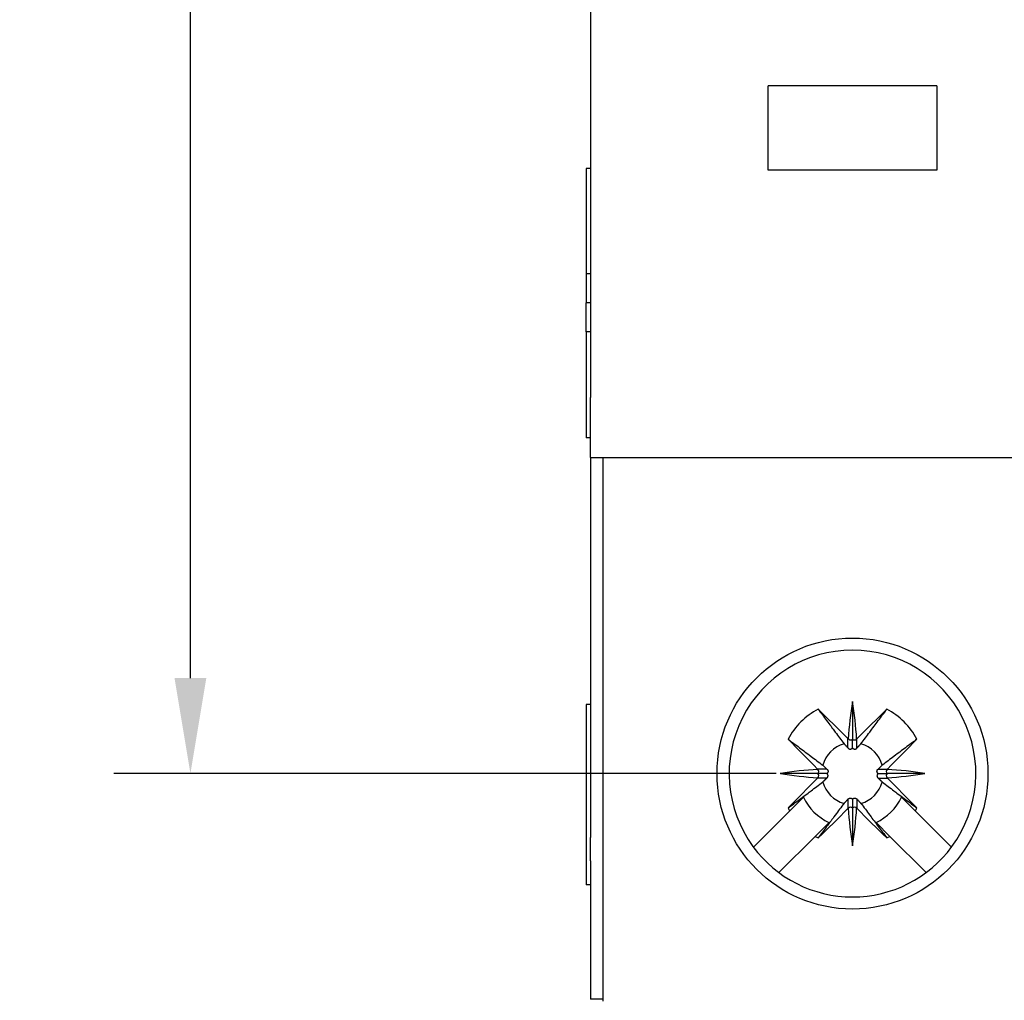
# Model space of a CAD drawing. Header units: inches. Extents: x 639.8 to 649.6, y 477.2 to 487.7.
# Tile 3 of 10: x 639.8 to 641.1, y 483.4 to 484.6. Entities that reach past the tile are written whole.
import ezdxf

# ---------------------------------------------------------------- set-up
doc = ezdxf.new("R2010")
doc.units = ezdxf.units.IN
doc.header["$LTSCALE"] = 8
doc.header["$MEASUREMENT"] = 0
doc.layers.add('Dimensions', color=140, linetype='Continuous')
doc.dimstyles.get("Standard").update_dxf_attribs({"dimtxt": 0.125, "dimasz": 0.125, "dimexe": 0.1, "dimexo": 0.1, "dimgap": 0.05, "dimtad": 0, "dimtih": 1, "dimtoh": 1, "dimzin": 0, "dimdsep": 46, "dimtxsty": 'Standard', "dimcen": 0, "dimclrd": 256, "dimclre": 256, "dimclrt": 256, "dimadec": 0, "dimazin": 0, "dimtfac": 1, "dimtofl": 0, "dimtmove": 0, "dimatfit": 3, "dimfxl": 0, "dimtolj": 1, "dimtzin": 0, "dimarcsym": 0})

# ---------------------------------------------------------------- blocks, each defined once
blk = doc.blocks.new('*D3')
at = {"layer": 'DEFPOINTS', "color": 0}
for p in [(640.0377, 486.2586), (640.9038, 486.2586), (640.9038, 483.6602)]:
    blk.add_point(p, dxfattribs=at)
at = {"layer": 'Dimensions', "lineweight": -2}
for p, q in [((640.8038, 486.2586), (639.9377, 486.2586)), ((640.0377, 486.1336), (640.0377, 485.1844)), ((640.0377, 483.7852), (640.0377, 484.7344)), ((640.8038, 483.6602), (639.9377, 483.6602))]:
    blk.add_line(p, q, dxfattribs=at)
at = {"layer": 'Dimensions'}
for points in [[(640.0169, 486.1336), (640.0585, 486.1336), (640.0377, 486.2586)], [(640.0169, 483.7852), (640.0585, 483.7852), (640.0377, 483.6602)]]:
    blk.add_solid(points, dxfattribs=at)
at = {"layer": 'Dimensions', "char_height": 0.125, "attachment_point": 5}
for s, insert in [('\\A1;2.60', (640.0377, 485.0719)), ('\\A1;[66.0]', (640.0377, 484.8469))]:
    blk.add_mtext(s, dxfattribs=dict(at, insert=insert))

msp = doc.modelspace()

# ---------------------------------------------------------------- linework, layer by layer
for p, q in [((640.5613, 484.8078), (640.5613, 484.1523)), ((640.7936, 484.4496), (640.7936, 484.5598)), ((641.0141, 484.5598), (640.7936, 484.5598)), ((641.0141, 484.5598), (641.0141, 484.4496)), ((640.5554, 484.4515), (640.5554, 484.3137)), ((640.5613, 484.4515), (640.5554, 484.4515)), ((641.0141, 484.4496), (640.7936, 484.4496)), ((640.5554, 484.3137), (640.5554, 484.2759)), ((640.5613, 484.3137), (640.5554, 484.3137)), ((640.5554, 484.2381), (640.5554, 484.2759)), ((640.5613, 484.2759), (640.5554, 484.2759)), ((640.5554, 484.2381), (640.5554, 484.0992)), ((640.5613, 484.2381), (640.5554, 484.2381)), ((640.5613, 484.0736), (640.5613, 484.1523)), ((640.5613, 484.0992), (640.5554, 484.0992)), ((640.5613, 484.0736), (640.5613, 483.5764)), ((640.5613, 484.0736), (641.2463, 484.0736)), ((640.5771, 484.0736), (640.5771, 483.3649)), ((640.5554, 483.7507), (640.5554, 483.5145)), ((640.5613, 483.7507), (640.5554, 483.7507)), ((640.9038, 483.7546), (640.9038, 483.7054)), ((640.8979, 483.6938), (640.8979, 483.706)), ((640.9038, 483.6937), (640.9038, 483.7054)), ((640.9097, 483.6938), (640.9097, 483.706)), ((640.8586, 483.6602), (640.8094, 483.6602)), ((640.8702, 483.6661), (640.858, 483.6661)), ((640.8703, 483.6602), (640.8586, 483.6602)), ((640.9374, 483.6661), (640.9496, 483.6661)), ((640.9374, 483.6602), (640.949, 483.6602)), ((640.9982, 483.6602), (640.949, 483.6602)), ((640.8702, 483.6543), (640.858, 483.6543)), ((640.9374, 483.6543), (640.9496, 483.6543)), ((640.8397, 483.6294), (640.8217, 483.6115)), ((640.8979, 483.6266), (640.8979, 483.6144)), ((640.9038, 483.6267), (640.9038, 483.615)), ((640.9097, 483.6266), (640.9097, 483.6144)), ((640.968, 483.6294), (640.9859, 483.6115)), ((640.8217, 483.6115), (640.7742, 483.564)), ((640.9038, 483.615), (640.9038, 483.5658)), ((640.9859, 483.6115), (641.0334, 483.564)), ((640.8551, 483.5781), (640.8731, 483.596)), ((640.9346, 483.596), (640.9525, 483.5781)), ((640.5613, 483.546), (640.5613, 483.5764)), ((640.8551, 483.5781), (640.8076, 483.5306)), ((640.9525, 483.5781), (641, 483.5306)), ((640.5613, 483.546), (640.5613, 483.3649)), ((640.5613, 483.5145), (640.5554, 483.5145)), ((640.5771, 483.3649), (640.5613, 483.3649)), ((640.5771, 483.3649), (640.5771, 483.3623))]:
    msp.add_line(p, q)
at = {"flags": 128}
for points in [[(640.8589, 483.7444), (640.8603, 483.7426), (640.8617, 483.7407), (640.8631, 483.7388), (640.8645, 483.737), (640.8659, 483.7351), (640.8673, 483.7332), (640.8687, 483.7314), (640.87, 483.7295), (640.8714, 483.7276), (640.8728, 483.7257), (640.8743, 483.7239), (640.8757, 483.722), (640.877, 483.7201), (640.8784, 483.7184), (640.8795, 483.7168), (640.8813, 483.7145), (640.8827, 483.7125), (640.8841, 483.7106), (640.8856, 483.7087), (640.887, 483.7068), (640.8884, 483.7049), (640.8899, 483.703), (640.8913, 483.7011), (640.8928, 483.6991)], [(640.9148, 483.6991), (640.9163, 483.7011), (640.9178, 483.703), (640.9192, 483.7049), (640.9207, 483.7068), (640.9221, 483.7087), (640.9235, 483.7106), (640.9249, 483.7125), (640.9264, 483.7145), (640.9281, 483.7168), (640.9293, 483.7184), (640.9306, 483.7201), (640.932, 483.722), (640.9334, 483.7239), (640.9348, 483.7257), (640.9362, 483.7276), (640.9376, 483.7295), (640.939, 483.7314), (640.9404, 483.7332), (640.9418, 483.7351), (640.9432, 483.737), (640.9446, 483.7388), (640.946, 483.7407), (640.9474, 483.7426), (640.9487, 483.7444)], [(640.8196, 483.7051), (640.8214, 483.7037), (640.8233, 483.7023), (640.8252, 483.7009), (640.8271, 483.6996), (640.8289, 483.6982), (640.8308, 483.6968), (640.8327, 483.6954), (640.8345, 483.694), (640.8364, 483.6926), (640.8383, 483.6912), (640.8402, 483.6898), (640.842, 483.6884), (640.8439, 483.687), (640.8457, 483.6857), (640.8472, 483.6845), (640.8496, 483.6827), (640.8515, 483.6813), (640.8534, 483.6799), (640.8553, 483.6785), (640.8572, 483.677), (640.8591, 483.6756), (640.861, 483.6741), (640.8629, 483.6727), (640.8649, 483.6712)], [(640.8928, 483.6991), (640.893, 483.6989), (640.8932, 483.6987), (640.8934, 483.6985), (640.8937, 483.6983), (640.8939, 483.698), (640.8941, 483.6978), (640.8943, 483.6976), (640.8945, 483.6974), (640.8947, 483.6971), (640.8949, 483.6969), (640.8951, 483.6967), (640.8954, 483.6965), (640.8956, 483.6963), (640.8958, 483.696), (640.896, 483.6958), (640.8962, 483.6956), (640.8964, 483.6954), (640.8966, 483.6951), (640.8968, 483.6949), (640.8971, 483.6947), (640.8973, 483.6945), (640.8975, 483.6943), (640.8977, 483.694), (640.8979, 483.6938)], [(640.8984, 483.7055), (640.8984, 483.7055), (640.8983, 483.7055), (640.8983, 483.7055), (640.8983, 483.7055), (640.8983, 483.7056), (640.8983, 483.7056), (640.8982, 483.7056), (640.8982, 483.7056), (640.8982, 483.7056), (640.8982, 483.7057), (640.8982, 483.7057), (640.8981, 483.7057), (640.8981, 483.7057), (640.8981, 483.7058), (640.8981, 483.7058), (640.8981, 483.7058), (640.898, 483.7058), (640.898, 483.7059), (640.898, 483.7059), (640.898, 483.7059), (640.898, 483.7059), (640.8979, 483.706), (640.8979, 483.706), (640.8979, 483.706)], [(640.9097, 483.706), (640.9097, 483.706), (640.9097, 483.706), (640.9097, 483.7059), (640.9097, 483.7059), (640.9097, 483.7059), (640.9096, 483.7059), (640.9096, 483.7058), (640.9096, 483.7058), (640.9096, 483.7058), (640.9096, 483.7058), (640.9095, 483.7057), (640.9095, 483.7057), (640.9095, 483.7057), (640.9095, 483.7057), (640.9095, 483.7056), (640.9094, 483.7056), (640.9094, 483.7056), (640.9094, 483.7056), (640.9094, 483.7056), (640.9093, 483.7055), (640.9093, 483.7055), (640.9093, 483.7055), (640.9093, 483.7055), (640.9093, 483.7055)], [(640.9097, 483.6938), (640.91, 483.694), (640.9102, 483.6943), (640.9104, 483.6945), (640.9106, 483.6947), (640.9108, 483.6949), (640.911, 483.6951), (640.9112, 483.6954), (640.9114, 483.6956), (640.9117, 483.6958), (640.9119, 483.696), (640.9121, 483.6963), (640.9123, 483.6965), (640.9125, 483.6967), (640.9127, 483.6969), (640.9129, 483.6971), (640.9131, 483.6974), (640.9134, 483.6976), (640.9136, 483.6978), (640.9138, 483.698), (640.914, 483.6983), (640.9142, 483.6985), (640.9144, 483.6987), (640.9146, 483.6989), (640.9148, 483.6991)], [(640.9881, 483.7051), (640.9862, 483.7037), (640.9843, 483.7023), (640.9825, 483.7009), (640.9806, 483.6996), (640.9787, 483.6982), (640.9769, 483.6968), (640.975, 483.6954), (640.9731, 483.694), (640.9712, 483.6926), (640.9694, 483.6912), (640.9675, 483.6898), (640.9656, 483.6884), (640.9637, 483.687), (640.962, 483.6857), (640.9604, 483.6845), (640.9581, 483.6827), (640.9562, 483.6813), (640.9543, 483.6799), (640.9524, 483.6785), (640.9505, 483.677), (640.9486, 483.6756), (640.9466, 483.6741), (640.9447, 483.6727), (640.9428, 483.6712)], [(640.8979, 483.6938), (640.898, 483.6937), (640.898, 483.6937), (640.8981, 483.6936), (640.8981, 483.6935), (640.8982, 483.6935), (640.8982, 483.6934), (640.8983, 483.6934), (640.8983, 483.6933), (640.8984, 483.6932), (640.8985, 483.6932), (640.8985, 483.6931), (640.8986, 483.6931), (640.8986, 483.693), (640.8987, 483.693), (640.8988, 483.6929), (640.8988, 483.6929), (640.8989, 483.6928), (640.899, 483.6928), (640.8991, 483.6927), (640.8991, 483.6927), (640.8992, 483.6926), (640.8993, 483.6926), (640.8994, 483.6926), (640.8994, 483.6925)], [(640.8994, 483.6925), (640.8996, 483.6924), (640.8998, 483.6924), (640.9, 483.6923), (640.9002, 483.6923), (640.9004, 483.6922), (640.9007, 483.6922), (640.9009, 483.6922), (640.9011, 483.6922), (640.9013, 483.6922), (640.9015, 483.6923), (640.9017, 483.6923), (640.9018, 483.6923), (640.9021, 483.6924), (640.9023, 483.6925), (640.9025, 483.6926), (640.9026, 483.6927), (640.9028, 483.6928), (640.903, 483.6929), (640.9031, 483.693), (640.9033, 483.6931), (640.9034, 483.6933), (640.9036, 483.6934), (640.9037, 483.6936), (640.9038, 483.6937)], [(640.9038, 483.6937), (640.9039, 483.6936), (640.9041, 483.6934), (640.9042, 483.6933), (640.9044, 483.6931), (640.9045, 483.693), (640.9047, 483.6929), (640.9048, 483.6928), (640.905, 483.6927), (640.9052, 483.6926), (640.9054, 483.6925), (640.9056, 483.6924), (640.9058, 483.6923), (640.906, 483.6923), (640.9062, 483.6923), (640.9064, 483.6922), (640.9066, 483.6922), (640.9068, 483.6922), (640.907, 483.6922), (640.9072, 483.6922), (640.9074, 483.6923), (640.9077, 483.6923), (640.9078, 483.6924), (640.908, 483.6924), (640.9082, 483.6925)], [(640.9082, 483.6925), (640.9083, 483.6926), (640.9084, 483.6926), (640.9084, 483.6926), (640.9085, 483.6927), (640.9086, 483.6927), (640.9087, 483.6928), (640.9087, 483.6928), (640.9088, 483.6929), (640.9089, 483.6929), (640.9089, 483.693), (640.909, 483.693), (640.9091, 483.6931), (640.9091, 483.6931), (640.9092, 483.6932), (640.9093, 483.6932), (640.9093, 483.6933), (640.9094, 483.6934), (640.9094, 483.6934), (640.9095, 483.6935), (640.9095, 483.6935), (640.9096, 483.6936), (640.9096, 483.6937), (640.9097, 483.6937), (640.9097, 483.6938)], [(640.8586, 483.6656), (640.8585, 483.6657), (640.8585, 483.6657), (640.8585, 483.6657), (640.8585, 483.6657), (640.8585, 483.6657), (640.8584, 483.6658), (640.8584, 483.6658), (640.8584, 483.6658), (640.8584, 483.6658), (640.8584, 483.6658), (640.8583, 483.6659), (640.8583, 483.6659), (640.8583, 483.6659), (640.8583, 483.6659), (640.8582, 483.6659), (640.8582, 483.666), (640.8582, 483.666), (640.8582, 483.666), (640.8581, 483.666), (640.8581, 483.666), (640.8581, 483.6661), (640.8581, 483.6661), (640.858, 483.6661), (640.858, 483.6661)], [(640.8649, 483.6712), (640.8651, 483.671), (640.8653, 483.6708), (640.8655, 483.6706), (640.8658, 483.6704), (640.866, 483.6702), (640.8662, 483.6699), (640.8664, 483.6697), (640.8667, 483.6695), (640.8669, 483.6693), (640.8671, 483.6691), (640.8673, 483.6689), (640.8675, 483.6687), (640.8678, 483.6685), (640.868, 483.6682), (640.8682, 483.668), (640.8684, 483.6678), (640.8687, 483.6676), (640.8689, 483.6674), (640.8691, 483.6672), (640.8693, 483.667), (640.8695, 483.6668), (640.8698, 483.6665), (640.87, 483.6663), (640.8702, 483.6661)], [(640.8702, 483.6661), (640.8703, 483.6661), (640.8703, 483.666), (640.8704, 483.666), (640.8705, 483.6659), (640.8705, 483.6659), (640.8706, 483.6658), (640.8707, 483.6658), (640.8707, 483.6657), (640.8708, 483.6656), (640.8708, 483.6656), (640.8709, 483.6655), (640.871, 483.6654), (640.871, 483.6654), (640.8711, 483.6653), (640.8711, 483.6652), (640.8712, 483.6652), (640.8712, 483.6651), (640.8713, 483.665), (640.8713, 483.665), (640.8713, 483.6649), (640.8714, 483.6648), (640.8714, 483.6647), (640.8715, 483.6647), (640.8715, 483.6646)], [(640.8715, 483.6646), (640.8716, 483.6644), (640.8716, 483.6642), (640.8717, 483.664), (640.8717, 483.6638), (640.8718, 483.6636), (640.8718, 483.6633), (640.8718, 483.6632), (640.8718, 483.663), (640.8718, 483.6628), (640.8718, 483.6626), (640.8717, 483.6624), (640.8717, 483.6622), (640.8716, 483.662), (640.8715, 483.6618), (640.8714, 483.6615), (640.8713, 483.6614), (640.8712, 483.6612), (640.8711, 483.6611), (640.871, 483.6609), (640.8709, 483.6607), (640.8707, 483.6606), (640.8706, 483.6605), (640.8704, 483.6603), (640.8703, 483.6602)], [(640.8715, 483.6558), (640.8716, 483.656), (640.8716, 483.6562), (640.8717, 483.6563), (640.8717, 483.6566), (640.8718, 483.6568), (640.8718, 483.6571), (640.8718, 483.6572), (640.8718, 483.6574), (640.8718, 483.6576), (640.8718, 483.6578), (640.8717, 483.658), (640.8717, 483.6582), (640.8716, 483.6584), (640.8715, 483.6586), (640.8714, 483.6589), (640.8713, 483.659), (640.8712, 483.6592), (640.8711, 483.6593), (640.871, 483.6595), (640.8709, 483.6597), (640.8707, 483.6598), (640.8706, 483.6599), (640.8704, 483.6601), (640.8703, 483.6602)], [(640.9374, 483.6602), (640.9372, 483.6603), (640.9371, 483.6605), (640.9369, 483.6606), (640.9368, 483.6607), (640.9366, 483.6609), (640.9365, 483.6611), (640.9364, 483.6612), (640.9363, 483.6614), (640.9362, 483.6615), (640.9361, 483.6618), (640.936, 483.662), (640.936, 483.6622), (640.9359, 483.6624), (640.9359, 483.6626), (640.9359, 483.6628), (640.9358, 483.663), (640.9358, 483.6632), (640.9358, 483.6633), (640.9359, 483.6636), (640.9359, 483.6638), (640.936, 483.664), (640.936, 483.6642), (640.9361, 483.6644), (640.9362, 483.6646)], [(640.9374, 483.6602), (640.9372, 483.6601), (640.9371, 483.6599), (640.9369, 483.6598), (640.9368, 483.6597), (640.9366, 483.6595), (640.9365, 483.6593), (640.9364, 483.6592), (640.9363, 483.659), (640.9362, 483.6589), (640.9361, 483.6586), (640.936, 483.6584), (640.936, 483.6582), (640.9359, 483.658), (640.9359, 483.6578), (640.9359, 483.6576), (640.9358, 483.6574), (640.9358, 483.6572), (640.9358, 483.6571), (640.9359, 483.6568), (640.9359, 483.6566), (640.936, 483.6563), (640.936, 483.6562), (640.9361, 483.656), (640.9362, 483.6558)], [(640.9362, 483.6646), (640.9362, 483.6647), (640.9362, 483.6647), (640.9363, 483.6648), (640.9363, 483.6649), (640.9364, 483.665), (640.9364, 483.665), (640.9364, 483.6651), (640.9365, 483.6652), (640.9365, 483.6652), (640.9366, 483.6653), (640.9366, 483.6654), (640.9367, 483.6654), (640.9367, 483.6655), (640.9368, 483.6656), (640.9369, 483.6656), (640.9369, 483.6657), (640.937, 483.6658), (640.937, 483.6658), (640.9371, 483.6659), (640.9372, 483.6659), (640.9372, 483.666), (640.9373, 483.666), (640.9374, 483.6661), (640.9374, 483.6661)], [(640.9374, 483.6661), (640.9377, 483.6663), (640.9379, 483.6665), (640.9381, 483.6668), (640.9383, 483.667), (640.9385, 483.6672), (640.9388, 483.6674), (640.939, 483.6676), (640.9392, 483.6678), (640.9394, 483.668), (640.9397, 483.6682), (640.9399, 483.6685), (640.9401, 483.6687), (640.9403, 483.6689), (640.9405, 483.6691), (640.9408, 483.6693), (640.941, 483.6695), (640.9412, 483.6697), (640.9414, 483.6699), (640.9417, 483.6702), (640.9419, 483.6704), (640.9421, 483.6706), (640.9423, 483.6708), (640.9425, 483.671), (640.9428, 483.6712)], [(640.9496, 483.6661), (640.9496, 483.6661), (640.9496, 483.6661), (640.9496, 483.6661), (640.9495, 483.666), (640.9495, 483.666), (640.9495, 483.666), (640.9495, 483.666), (640.9494, 483.666), (640.9494, 483.6659), (640.9494, 483.6659), (640.9494, 483.6659), (640.9493, 483.6659), (640.9493, 483.6659), (640.9493, 483.6658), (640.9493, 483.6658), (640.9493, 483.6658), (640.9492, 483.6658), (640.9492, 483.6658), (640.9492, 483.6657), (640.9492, 483.6657), (640.9491, 483.6657), (640.9491, 483.6657), (640.9491, 483.6657), (640.9491, 483.6656)], [(640.8196, 483.6153), (640.8214, 483.6167), (640.8233, 483.6181), (640.8252, 483.6195), (640.8271, 483.6208), (640.8289, 483.6222), (640.8308, 483.6236), (640.8327, 483.625), (640.8345, 483.6264), (640.8364, 483.6278), (640.8383, 483.6292), (640.8402, 483.6306), (640.842, 483.632), (640.8439, 483.6334), (640.8457, 483.6347), (640.8472, 483.6359), (640.8496, 483.6377), (640.8515, 483.6391), (640.8534, 483.6405), (640.8553, 483.6419), (640.8572, 483.6434), (640.8591, 483.6448), (640.861, 483.6463), (640.8629, 483.6477), (640.8649, 483.6492)], [(640.8586, 483.6548), (640.8585, 483.6547), (640.8585, 483.6547), (640.8585, 483.6547), (640.8585, 483.6547), (640.8585, 483.6547), (640.8584, 483.6546), (640.8584, 483.6546), (640.8584, 483.6546), (640.8584, 483.6546), (640.8584, 483.6545), (640.8583, 483.6545), (640.8583, 483.6545), (640.8583, 483.6545), (640.8583, 483.6545), (640.8582, 483.6544), (640.8582, 483.6544), (640.8582, 483.6544), (640.8582, 483.6544), (640.8581, 483.6544), (640.8581, 483.6543), (640.8581, 483.6543), (640.8581, 483.6543), (640.858, 483.6543), (640.858, 483.6543)], [(640.8649, 483.6492), (640.8651, 483.6494), (640.8653, 483.6496), (640.8655, 483.6498), (640.8658, 483.65), (640.866, 483.6502), (640.8662, 483.6505), (640.8664, 483.6507), (640.8667, 483.6509), (640.8669, 483.6511), (640.8671, 483.6513), (640.8673, 483.6515), (640.8675, 483.6517), (640.8678, 483.6519), (640.868, 483.6521), (640.8682, 483.6524), (640.8684, 483.6526), (640.8687, 483.6528), (640.8689, 483.653), (640.8691, 483.6532), (640.8693, 483.6534), (640.8695, 483.6536), (640.8698, 483.6539), (640.87, 483.6541), (640.8702, 483.6543)], [(640.8702, 483.6543), (640.8703, 483.6543), (640.8703, 483.6544), (640.8704, 483.6544), (640.8705, 483.6545), (640.8705, 483.6545), (640.8706, 483.6546), (640.8707, 483.6546), (640.8707, 483.6547), (640.8708, 483.6548), (640.8708, 483.6548), (640.8709, 483.6549), (640.871, 483.655), (640.871, 483.655), (640.8711, 483.6551), (640.8711, 483.6552), (640.8712, 483.6552), (640.8712, 483.6553), (640.8713, 483.6554), (640.8713, 483.6554), (640.8713, 483.6555), (640.8714, 483.6556), (640.8714, 483.6557), (640.8715, 483.6557), (640.8715, 483.6558)], [(640.9362, 483.6558), (640.9362, 483.6557), (640.9362, 483.6557), (640.9363, 483.6556), (640.9363, 483.6555), (640.9364, 483.6554), (640.9364, 483.6554), (640.9364, 483.6553), (640.9365, 483.6552), (640.9365, 483.6552), (640.9366, 483.6551), (640.9366, 483.655), (640.9367, 483.655), (640.9367, 483.6549), (640.9368, 483.6548), (640.9369, 483.6548), (640.9369, 483.6547), (640.937, 483.6546), (640.937, 483.6546), (640.9371, 483.6545), (640.9372, 483.6545), (640.9372, 483.6544), (640.9373, 483.6544), (640.9374, 483.6543), (640.9374, 483.6543)], [(640.9374, 483.6543), (640.9377, 483.6541), (640.9379, 483.6539), (640.9381, 483.6536), (640.9383, 483.6534), (640.9385, 483.6532), (640.9388, 483.653), (640.939, 483.6528), (640.9392, 483.6526), (640.9394, 483.6524), (640.9397, 483.6521), (640.9399, 483.6519), (640.9401, 483.6517), (640.9403, 483.6515), (640.9405, 483.6513), (640.9408, 483.6511), (640.941, 483.6509), (640.9412, 483.6507), (640.9414, 483.6505), (640.9417, 483.6502), (640.9419, 483.65), (640.9421, 483.6498), (640.9423, 483.6496), (640.9425, 483.6494), (640.9428, 483.6492)], [(640.9428, 483.6492), (640.9447, 483.6477), (640.9466, 483.6463), (640.9486, 483.6448), (640.9505, 483.6434), (640.9524, 483.6419), (640.9543, 483.6405), (640.9562, 483.6391), (640.9581, 483.6377), (640.9604, 483.6359), (640.962, 483.6347), (640.9637, 483.6334), (640.9656, 483.632), (640.9675, 483.6306), (640.9694, 483.6292), (640.9712, 483.6278), (640.9731, 483.6264), (640.975, 483.625), (640.9769, 483.6236), (640.9787, 483.6222), (640.9806, 483.6208), (640.9825, 483.6195), (640.9843, 483.6181), (640.9862, 483.6167), (640.9881, 483.6153)], [(640.9496, 483.6543), (640.9496, 483.6543), (640.9496, 483.6543), (640.9496, 483.6543), (640.9495, 483.6543), (640.9495, 483.6544), (640.9495, 483.6544), (640.9495, 483.6544), (640.9494, 483.6544), (640.9494, 483.6544), (640.9494, 483.6545), (640.9494, 483.6545), (640.9493, 483.6545), (640.9493, 483.6545), (640.9493, 483.6545), (640.9493, 483.6546), (640.9493, 483.6546), (640.9492, 483.6546), (640.9492, 483.6546), (640.9492, 483.6547), (640.9492, 483.6547), (640.9491, 483.6547), (640.9491, 483.6547), (640.9491, 483.6547), (640.9491, 483.6548)], [(640.8928, 483.6213), (640.8913, 483.6193), (640.8899, 483.6174), (640.8884, 483.6155), (640.887, 483.6136), (640.8856, 483.6117), (640.8841, 483.6098), (640.8827, 483.6079), (640.8813, 483.6059), (640.8795, 483.6036), (640.8784, 483.602), (640.877, 483.6003), (640.8757, 483.5984), (640.8743, 483.5965), (640.8728, 483.5947), (640.8714, 483.5928), (640.87, 483.5909), (640.8687, 483.589), (640.8673, 483.5872), (640.8659, 483.5853), (640.8645, 483.5834), (640.8631, 483.5816), (640.8617, 483.5797), (640.8603, 483.5778), (640.8589, 483.576)], [(640.8928, 483.6213), (640.893, 483.6215), (640.8932, 483.6217), (640.8934, 483.6219), (640.8937, 483.6221), (640.8939, 483.6224), (640.8941, 483.6226), (640.8943, 483.6228), (640.8945, 483.623), (640.8947, 483.6233), (640.8949, 483.6235), (640.8951, 483.6237), (640.8954, 483.6239), (640.8956, 483.6241), (640.8958, 483.6244), (640.896, 483.6246), (640.8962, 483.6248), (640.8964, 483.625), (640.8966, 483.6253), (640.8968, 483.6255), (640.8971, 483.6257), (640.8973, 483.6259), (640.8975, 483.6261), (640.8977, 483.6264), (640.8979, 483.6266)], [(640.8979, 483.6266), (640.898, 483.6267), (640.898, 483.6267), (640.8981, 483.6268), (640.8981, 483.6269), (640.8982, 483.6269), (640.8982, 483.627), (640.8983, 483.627), (640.8983, 483.6271), (640.8984, 483.6272), (640.8985, 483.6272), (640.8985, 483.6273), (640.8986, 483.6273), (640.8986, 483.6274), (640.8987, 483.6274), (640.8988, 483.6275), (640.8988, 483.6275), (640.8989, 483.6276), (640.899, 483.6276), (640.8991, 483.6277), (640.8991, 483.6277), (640.8992, 483.6278), (640.8993, 483.6278), (640.8994, 483.6278), (640.8994, 483.6279)], [(640.8994, 483.6279), (640.8996, 483.6279), (640.8998, 483.628), (640.9, 483.6281), (640.9002, 483.6281), (640.9004, 483.6281), (640.9007, 483.6282), (640.9009, 483.6282), (640.9011, 483.6282), (640.9013, 483.6282), (640.9015, 483.6281), (640.9017, 483.6281), (640.9018, 483.6281), (640.9021, 483.628), (640.9023, 483.6279), (640.9025, 483.6278), (640.9026, 483.6277), (640.9028, 483.6276), (640.903, 483.6275), (640.9031, 483.6274), (640.9033, 483.6273), (640.9034, 483.6271), (640.9036, 483.627), (640.9037, 483.6268), (640.9038, 483.6267)], [(640.9038, 483.6267), (640.9039, 483.6268), (640.9041, 483.627), (640.9042, 483.6271), (640.9044, 483.6273), (640.9045, 483.6274), (640.9047, 483.6275), (640.9048, 483.6276), (640.905, 483.6277), (640.9052, 483.6278), (640.9054, 483.6279), (640.9056, 483.628), (640.9058, 483.6281), (640.906, 483.6281), (640.9062, 483.6281), (640.9064, 483.6282), (640.9066, 483.6282), (640.9068, 483.6282), (640.907, 483.6282), (640.9072, 483.6281), (640.9074, 483.6281), (640.9077, 483.6281), (640.9078, 483.628), (640.908, 483.6279), (640.9082, 483.6279)], [(640.9082, 483.6279), (640.9083, 483.6278), (640.9084, 483.6278), (640.9084, 483.6278), (640.9085, 483.6277), (640.9086, 483.6277), (640.9087, 483.6276), (640.9087, 483.6276), (640.9088, 483.6275), (640.9089, 483.6275), (640.9089, 483.6274), (640.909, 483.6274), (640.9091, 483.6273), (640.9091, 483.6273), (640.9092, 483.6272), (640.9093, 483.6272), (640.9093, 483.6271), (640.9094, 483.627), (640.9094, 483.627), (640.9095, 483.6269), (640.9095, 483.6269), (640.9096, 483.6268), (640.9096, 483.6267), (640.9097, 483.6267), (640.9097, 483.6266)], [(640.9097, 483.6266), (640.91, 483.6264), (640.9102, 483.6261), (640.9104, 483.6259), (640.9106, 483.6257), (640.9108, 483.6255), (640.911, 483.6253), (640.9112, 483.625), (640.9114, 483.6248), (640.9117, 483.6246), (640.9119, 483.6244), (640.9121, 483.6241), (640.9123, 483.6239), (640.9125, 483.6237), (640.9127, 483.6235), (640.9129, 483.6233), (640.9131, 483.623), (640.9134, 483.6228), (640.9136, 483.6226), (640.9138, 483.6224), (640.914, 483.6221), (640.9142, 483.6219), (640.9144, 483.6217), (640.9146, 483.6215), (640.9148, 483.6213)], [(640.9148, 483.6213), (640.9163, 483.6193), (640.9178, 483.6174), (640.9192, 483.6155), (640.9207, 483.6136), (640.9221, 483.6117), (640.9235, 483.6098), (640.9249, 483.6079), (640.9264, 483.6059), (640.9281, 483.6036), (640.9293, 483.602), (640.9306, 483.6003), (640.932, 483.5984), (640.9334, 483.5965), (640.9348, 483.5947), (640.9362, 483.5928), (640.9376, 483.5909), (640.939, 483.589), (640.9404, 483.5872), (640.9418, 483.5853), (640.9432, 483.5834), (640.9446, 483.5816), (640.946, 483.5797), (640.9474, 483.5778), (640.9487, 483.576)], [(640.8979, 483.6144), (640.8979, 483.6144), (640.8979, 483.6144), (640.898, 483.6145), (640.898, 483.6145), (640.898, 483.6145), (640.898, 483.6145), (640.898, 483.6146), (640.8981, 483.6146), (640.8981, 483.6146), (640.8981, 483.6146), (640.8981, 483.6147), (640.8981, 483.6147), (640.8982, 483.6147), (640.8982, 483.6147), (640.8982, 483.6147), (640.8982, 483.6148), (640.8982, 483.6148), (640.8983, 483.6148), (640.8983, 483.6148), (640.8983, 483.6149), (640.8983, 483.6149), (640.8983, 483.6149), (640.8984, 483.6149), (640.8984, 483.6149)], [(640.9093, 483.6149), (640.9093, 483.6149), (640.9093, 483.6149), (640.9093, 483.6149), (640.9093, 483.6149), (640.9094, 483.6148), (640.9094, 483.6148), (640.9094, 483.6148), (640.9094, 483.6148), (640.9095, 483.6147), (640.9095, 483.6147), (640.9095, 483.6147), (640.9095, 483.6147), (640.9095, 483.6147), (640.9096, 483.6146), (640.9096, 483.6146), (640.9096, 483.6146), (640.9096, 483.6146), (640.9096, 483.6145), (640.9097, 483.6145), (640.9097, 483.6145), (640.9097, 483.6145), (640.9097, 483.6144), (640.9097, 483.6144), (640.9097, 483.6144)]]:
    msp.add_lwpolyline(points, dxfattribs=at)
msp.add_circle((640.9038, 483.6602), 0.1772)
for radius, start, end in [(0.1614, 90, 216.2626), (0.1614, 323.7374, 90), (0.0955, 118.0665, 151.9335), (0.0955, 28.0665, 61.9335), (0.0405, 105.7988, 164.2012), (0.0405, 15.7988, 74.2012), (0.0405, 195.7988, 254.2012), (0.0405, 285.7988, 344.2012), (0.0712, 205.6103, 244.3897), (0.0712, 295.6103, 334.3897), (0.0955, 208.0665, 210.6744), (0.0955, 329.3256, 331.9335), (0.0955, 239.3256, 241.9335), (0.0955, 298.0665, 300.6744), (0.1614, 216.2626, 323.7374)]:
    msp.add_arc((640.9038, 483.6602), radius, start, end)
for centre, major_axis, ratio, start_param, end_param in [((641.1369, 483.6691), (0.013, -0.3382), 0.706586, 4.429905, 4.577742), ((640.6707, 483.6691), (-0.013, -0.3382), 0.706586, 1.705443, 1.85328), ((640.9001, 483.6565), (-0.3332, 0.3349), 0.070844, 4.79004, 4.907091), ((640.9076, 483.6565), (0.3332, 0.3349), 0.070844, 1.376094, 1.493146), ((640.9075, 483.6639), (-0.3349, 0.3332), 0.070844, 1.376094, 1.493146), ((640.9009, 483.7079), (0.00265, -0.00282), 0.904578, 4.735779, 6.406297), ((640.9068, 483.7079), (-0.00265, -0.00282), 0.904578, 6.160074, 7.830592), ((640.9001, 483.6639), (0.3349, 0.3332), 0.070844, 4.79004, 4.907091), ((640.8949, 483.4271), (0.3382, -0.013), 0.706586, 1.705443, 1.85328), ((640.8949, 483.8933), (-0.3382, -0.013), 0.706586, 1.288312, 1.43615), ((640.8561, 483.6631), (0.00282, -0.00265), 0.904578, 6.160074, 7.830592), ((640.8561, 483.6573), (0.00282, 0.00265), 0.904578, 4.735779, 6.406297), ((640.9515, 483.6631), (-0.00282, -0.00265), 0.904578, 4.735779, 6.406297), ((640.9515, 483.6573), (-0.00282, 0.00265), 0.904578, 6.160074, 7.830592), ((640.9128, 483.4271), (-0.3382, -0.013), 0.706586, 4.429905, 4.577742), ((640.9128, 483.8933), (0.3382, -0.013), 0.706586, 4.847036, 4.994873), ((640.9075, 483.6565), (-0.3349, -0.3332), 0.070844, 4.79004, 4.907091), ((640.9001, 483.6565), (0.3349, -0.3332), 0.070844, 1.376094, 1.493146), ((640.9001, 483.6639), (-0.3332, -0.3349), 0.070844, 1.376094, 1.493146), ((640.9009, 483.6125), (0.00265, 0.00282), 0.904578, 6.160074, 7.830592), ((641.1369, 483.6513), (-0.013, -0.3382), 0.706586, 4.847036, 4.994873), ((640.9068, 483.6125), (-0.00265, 0.00282), 0.904578, 4.735779, 6.406297), ((640.6707, 483.6513), (0.013, -0.3382), 0.706586, 1.288312, 1.43615), ((640.9076, 483.6639), (0.3332, -0.3349), 0.070844, 4.79004, 4.907091)]:
    msp.add_ellipse(centre, major_axis=major_axis, ratio=ratio, start_param=start_param, end_param=end_param)

# ---------------------------------------------------------------- dimensions: what is measured, and where the dimension line sits
at = {"layer": 'Dimensions'}
dim = msp.add_linear_dim(base=(640.0377, 486.2586), p1=(640.9038, 483.6602), p2=(640.9038, 486.2586), angle=90, dimstyle='Standard', override={"dimpost": '\\X'}, dxfattribs=at)
dim.commit()
dim.dimension.update_dxf_attribs({"geometry": '*D3', "text_midpoint": (640.0377, 484.9594)})

doc.saveas('drawing.dxf')
